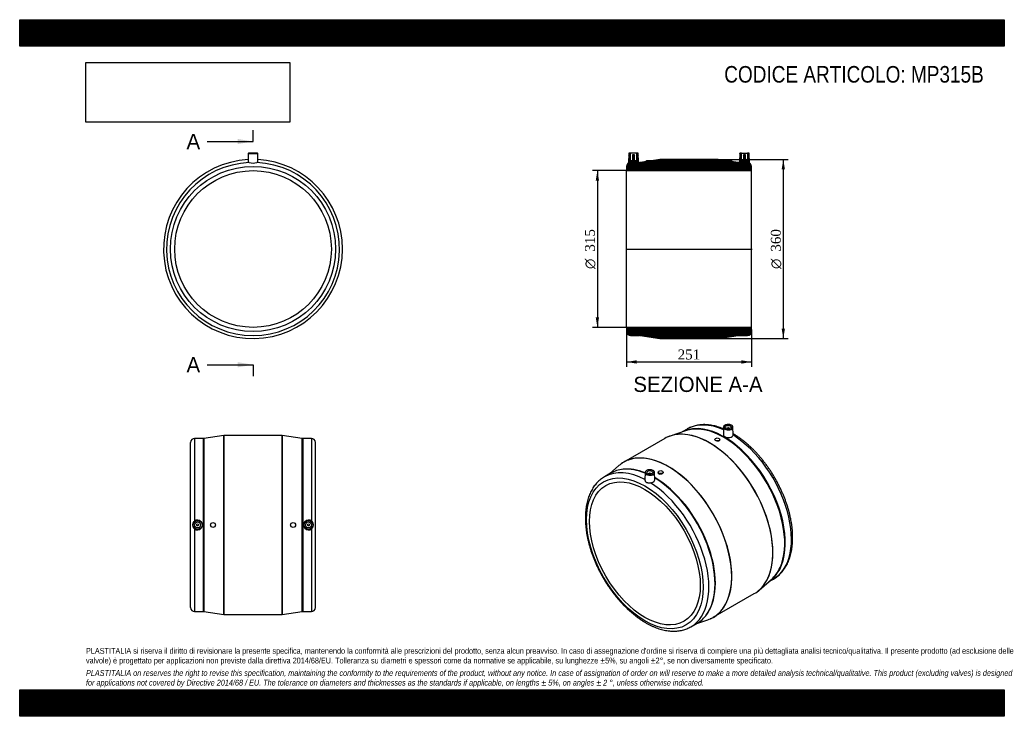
# Model space of a CAD drawing. Header units: millimetres. Extents: x 0 to 1980, y 0 to 1400.
import ezdxf
from ezdxf.enums import TextEntityAlignment as Align
from ezdxf.lldxf.tags import DXFTag

# ---------------------------------------------------------------- set-up
doc = ezdxf.new("R2010")
doc.units = ezdxf.units.MM
doc.header["$LTSCALE"] = 6.666667
for name, color, linetype in [('Default', 7, 'Continuous'), ('DV4_Default', 7, 'Continuous'), ('MP315B', 7, 'Continuous')]:
    doc.layers.add(name, color=color, linetype=linetype)
doc.styles.add('SEACAD_Solid_Edge_ANSI', font='seans.ttf')
doc.styles.add('SEACAD_Solid_Edge_ANSI1_Symbols', font='semeca1.ttf')
doc.styles.add('SEACAD_Times_New_Roman', font='times.ttf')
tags = doc.linetypes.add('CENTER2', pattern=[28.575, 19.05, -3.175, 3.175, -3.175]).pattern_tags.tags
tags[10:11] = [DXFTag(74, 4), DXFTag(75, 0), DXFTag(340, '0'), DXFTag(46, 0.0), DXFTag(50, 0.0), DXFTag(44, 0.0), DXFTag(45, 0.0)]
tags[8:9] = [DXFTag(74, 4), DXFTag(75, 0), DXFTag(340, '0'), DXFTag(46, 0.0), DXFTag(50, 0.0), DXFTag(44, 0.0), DXFTag(45, 0.0)]
tags[6:7] = [DXFTag(74, 4), DXFTag(75, 0), DXFTag(340, '0'), DXFTag(46, 0.0), DXFTag(50, 0.0), DXFTag(44, 0.0), DXFTag(45, 0.0)]
tags[4:5] = [DXFTag(74, 4), DXFTag(75, 0), DXFTag(340, '0'), DXFTag(46, 0.0), DXFTag(50, 0.0), DXFTag(44, 0.0), DXFTag(45, 0.0)]
doc.dimstyles.new('ANSImm', dxfattribs={"dimtxt": 20, "dimasz": 20, "dimexe": 10, "dimexo": 0, "dimgap": 5, "dimtad": 1, "dimdsep": 46, "dimtxsty": 'SEACAD_Times_New_Roman', "dimblk1": '_SE_FILLED', "dimblk2": '_SE_FILLED', "dimsah": 1, "dimcen": 10, "dimazin": 0, "dimtfac": 0.85, "dimtdec": 3, "dimtofl": 0, "dimtmove": 0, "dimatfit": 3, "dimfxl": 1, "dimarcsym": 0})
picture_1 = doc.add_image_def('image1.jpg', size_in_pixel=(4302, 1260))

# ---------------------------------------------------------------- blocks, each defined once
blk = doc.blocks.new('SE')
at = {"layer": 'MP315B', "color": 7, "linetype": 'Continuous'}
for p, q in [((459.7, 1131.1), (459.4, 1112.8)), ((459.7, 1131.1), (478.7, 1131.1)), ((478.2, 1131.6), (460.2, 1131.6)), ((479, 1112.8), (478.7, 1131.1))]:
    blk.add_line(p, q, dxfattribs=at)
for radius in [166, 157.5]:
    blk.add_circle((469.2, 939.1), radius, dxfattribs=at)
for centre, radius, start, end in [((460.2, 1131.1), 0.5, 90, 179), ((478.2, 1131.1), 0.5, 1, 90), ((469.2, 939.1), 180, 93.0966, 360), ((469.2, 939.1), 180, 93.0964, 360), ((469.2, 939.1), 174, 92.5631, 87.4369), ((469.2, 1146.9), 34.9, 257.1029, 282.8971), ((469.2, 939.1), 180, 0, 86.9034), ((469.2, 939.1), 180, 0, 86.9036)]:
    blk.add_arc(centre, radius, start, end, dxfattribs=at)
blk = doc.blocks.new('SE1')
at = {"layer": 'MP315B', "color": 7, "linetype": 'Continuous'}
for p, q in [((1342, 577.3), (1332, 571.5)), ((1415.3, 581), (1415, 566.2)), ((1422.8, 578.7), (1422.8, 578)), ((1426.8, 578), (1426.8, 578.7)), ((1434.6, 566.1), (1434.3, 581)), ((1297.3, 558.3), (1214.7, 510.6)), ((1339.1, 573.9), (1308, 563.2)), ((1397.9, 556.6), (1397.9, 556)), ((1407.9, 555.1), (1407.9, 556.6)), ((1205, 503.8), (1185.9, 487.1)), ((1188.3, 488.5), (1175.9, 481.3)), ((1257.6, 489.9), (1257.3, 475)), ((1265.1, 487.6), (1265.1, 487)), ((1269.1, 487), (1269.1, 487.6)), ((1276.9, 475.1), (1276.6, 489.9)), ((1284, 490.9), (1284, 489.4)), ((1294, 490.3), (1294, 490.9)), ((1486.9, 253.5), (1511.7, 275)), ((1506, 270.1), (1516, 275.9)), ((1394.7, 198.9), (1477.3, 246.6)), ((1349.9, 179.9), (1362.3, 187.1)), ((1359.9, 185.8), (1383.9, 194))]:
    blk.add_line(p, q, dxfattribs=at)
for centre, major_axis, start_param, end_param in [((1416.2, 419.1), (86.9, -150.5), 0.054933, 3.086659), ((1416.6, 419.4), (-87, 150.7), 6.013627, 6.251108), ((1415.7, 418.8), (86.8, -150.4), 2.728764, 3.029254), ((1429, 426.6), (87, -150.7), 3.136944, 3.141593), ((1429, 426.6), (87, -150.7), 2.469101, 3.136944), ((1416.6, 419.4), (-87, 150.7), 3.409848, 6.013627), ((1415.7, 418.8), (86.8, -150.4), 0.39516, 2.728764), ((1424.8, 580.9), (9.51, 0), 2.307816, 3.877808), ((1424.8, 581.3), (-9.01, 0), 5.542014, 6.283185), ((1424.8, 581.3), (-9.01, 0), 0, 0.785398), ((1424.8, 580.9), (9.51, 0), 3.877808, 6.283185), ((1424.8, 581.3), (-9.01, 0), 3.955495, 5.542014), ((1424.8, 581.3), (-9.01, 0), 0.785398, 2.612703), ((1424.8, 578.7), (-2, 0), 2.451776, 6.283185), ((1424.8, 578.7), (-2, 0), 0, 0.689817), ((1424.8, 581.3), (-9.01, 0), 2.612703, 3.955495), ((1424.8, 580.9), (9.51, 0), 0, 0.012343), ((1387.3, 402.5), (90, -155.9), 2.875806, 3.141593), ((1387.4, 402.5), (-90, 155.9), 5.851105, 6.228065), ((1387.3, 402.5), (90, -155.9), 0.268194, 2.875806), ((1387.4, 402.5), (-90, 155.9), 3.571423, 5.851105), ((1429, 426.6), (87, -150.7), 0, 2.311459), ((1304.5, 354.7), (90, -155.9), 3.027689, 3.253931), ((1304.7, 354.8), (-90, 155.9), 6.018933, 6.283185), ((1304.5, 354.7), (90, -155.9), 0.141853, 3.027689), ((1304.7, 354.8), (-90, 155.9), 3.408471, 6.018933), ((1275.3, 337.8), (87, -150.7), 2.87921, 3.141593), ((1304.7, 354.8), (-90, 155.9), 0, 0.056351), ((1275.7, 338.1), (-86.9, 150.5), 5.646033, 6.048853), ((1275.3, 337.8), (87, -150.7), 2.500982, 2.87921), ((1276.3, 338.4), (-86.8, 150.4), 5.650382, 6.029657), ((1267.1, 490.3), (-9.01, 0), 3.955495, 5.542014), ((1262.9, 330.6), (87, -150.7), 3.136944, 3.141593), ((1262.9, 330.6), (87, -150.7), 2.40093, 3.136944), ((1267.1, 489.9), (9.51, 0), 2.307816, 3.877808), ((1267.1, 490.3), (-9.01, 0), 5.542014, 6.283185), ((1267.1, 490.3), (-9.01, 0), 0, 0.785398), ((1267.1, 489.9), (9.51, 0), 3.877808, 6.283185), ((1267.1, 490.3), (-9.01, 0), 0.785398, 2.612703), ((1267.1, 487.6), (2, 0), 0, 3.83141), ((1267.1, 487.6), (2, 0), 5.593368, 6.283185), ((1267.1, 490.3), (-9.01, 0), 2.612703, 3.955495), ((1267.1, 489.9), (9.51, 0), 0, 0.012343), ((1276.3, 338.4), (-86.8, 150.4), 3.40788, 5.493048), ((1275.7, 338.1), (-86.9, 150.5), 3.375417, 5.488756), ((1275.3, 337.8), (87, -150.7), 0.257642, 2.343806), ((1289, 489.3), (-5, 0), 0.286048, 1.284748), ((1262.9, 330.6), (87, -150.7), 0, 2.311459), ((1415.7, 418.8), (86.8, -150.4), 0.112338, 0.39516), ((1387.4, 402.5), (-90, 155.9), 3.196716, 3.571423), ((1416.6, 419.4), (-87, 150.7), 3.17367, 3.409848), ((1387.3, 402.5), (90, -155.9), 0, 0.268194), ((1304.7, 354.8), (-90, 155.9), 3.085244, 3.408471), ((1275.3, 337.8), (87, -150.7), 0, 0.257642), ((1304.5, 354.7), (90, -155.9), 6.170847, 6.283185), ((1304.5, 354.7), (90, -155.9), 0, 0.141853), ((1262.9, 330.6), (87, -150.7), 6.280111, 6.283185)]:
    blk.add_ellipse(centre, major_axis=major_axis, ratio=0.57735, start_param=start_param, end_param=end_param, dxfattribs=at)
for centre, major_axis in [((1424.8, 581.3), (-6, 0)), ((1402.9, 556.6), (-5, 0)), ((1257.2, 327.4), (83, -143.8)), ((1257.2, 327.4), (78.8, -136.4)), ((1267.1, 490.3), (6, 0)), ((1289, 490.9), (5, 0))]:
    blk.add_ellipse(centre, major_axis=major_axis, ratio=0.57735, dxfattribs=at)
for points, knots in [([(1415.2, 577.8), (1414.8, 578), (1412.6, 578.9), (1408.7, 580.4), (1403.3, 582.1), (1398.1, 583.5), (1392.8, 584.6), (1387.6, 585.4), (1382.5, 585.9), (1377.5, 586.2), (1372.6, 586.1), (1367.8, 585.7), (1363.1, 585), (1358.5, 584), (1354.1, 582.7), (1349.9, 581.1), (1345.9, 579.4), (1343.7, 578.2), (1342.5, 577.5)], [0.1832293, 0.1832293, 0.1832293, 0.1832293, 0.1954322, 0.2507983, 0.3061199, 0.3613717, 0.4165242, 0.4715447, 0.5263989, 0.581053, 0.6354766, 0.6896464, 0.7435491, 0.7971844, 0.8505668, 0.9037262, 0.9567063, 1, 1, 1, 1]), ([(1434.3, 581.1), (1434.3, 581.3), (1434.2, 581.9), (1433.8, 582.8), (1433.1, 583.8), (1432.3, 584.5), (1431.7, 584.8), (1431.4, 585)], [0, 0, 0, 0, 0.163584, 0.396438, 0.63227, 0.873121, 1, 1, 1, 1]), ([(1407.9, 555.1), (1407.9, 554.8), (1407.8, 554.5), (1407.1, 553.8), (1406.4, 553.4), (1404.5, 553), (1403.4, 553), (1401.2, 553.4), (1400.1, 553.7), (1398.6, 554.6), (1398.1, 555.2), (1397.9, 555.8), (1397.9, 555.9), (1397.9, 556)], [0.0540514, 0.0540514, 0.0540514, 0.0540514, 0.125, 0.125, 0.25, 0.25, 0.375, 0.375, 0.5, 0.5, 0.625, 0.625, 0.648028, 0.648028, 0.648028, 0.648028]), ([(1415, 566.2), (1415, 565.7), (1415.1, 565.3), (1415.7, 563.9), (1416.6, 562.9), (1419.1, 561.4), (1420.8, 560.9), (1424.4, 560.3), (1426.2, 560.3), (1429.7, 560.9), (1431.3, 561.6), (1433.6, 563.2), (1434.3, 564.2), (1434.6, 565.3)], [0.3209689, 0.3209689, 0.3209689, 0.3209689, 0.375, 0.375, 0.5, 0.5, 0.625, 0.625, 0.75, 0.75, 0.875, 0.875, 1, 1, 1, 1]), ([(1515.9, 275.8), (1516, 275.8), (1517.3, 276.5), (1519.9, 278.3), (1523.5, 280.9), (1527, 283.8), (1530.3, 287), (1533.4, 290.4), (1536.3, 294.1), (1539, 298), (1541.5, 302.2), (1543.8, 306.6), (1545.9, 311.2), (1547.7, 316), (1549.4, 321.1), (1550.8, 326.3), (1552, 331.8), (1553, 337.4), (1553.7, 343.2), (1554.2, 349.1), (1554.4, 355.2), (1554.4, 361.4), (1554.2, 367.7), (1553.8, 374.1), (1553.1, 380.6), (1552.2, 387.2), (1551.1, 393.8), (1549.7, 400.5), (1548.2, 407.3), (1546.4, 414.1), (1544.4, 420.9), (1542.1, 427.7), (1539.7, 434.5), (1537.1, 441.3), (1534.3, 448.1), (1531.3, 454.8), (1528.1, 461.5), (1524.7, 468.1), (1521.2, 474.6), (1517.5, 481.1), (1513.6, 487.4), (1509.6, 493.7), (1505.5, 499.8), (1501.2, 505.8), (1496.7, 511.6), (1492.2, 517.3), (1487.5, 522.9), (1482.7, 528.2), (1477.9, 533.4), (1472.9, 538.4), (1467.9, 543.2), (1462.7, 547.7), (1457.6, 552.1), (1452.3, 556.2), (1447, 560.1), (1441.7, 563.7), (1437.5, 566.4), (1435.2, 567.8), (1434.6, 568.1)], [0.0006693, 0.0006693, 0.0006693, 0.0006693, 0.0012758, 0.0188969, 0.0365147, 0.0541476, 0.0718169, 0.0895409, 0.1073342, 0.125207, 0.1431647, 0.161208, 0.1793333, 0.1975339, 0.2158005, 0.2341227, 0.2524899, 0.2708917, 0.2893186, 0.3077624, 0.3262161, 0.3446744, 0.3631316, 0.3815847, 0.4000317, 0.4184711, 0.4369022, 0.4553245, 0.4737381, 0.4921432, 0.5105402, 0.5289298, 0.5473126, 0.5656893, 0.5840608, 0.6024281, 0.6207918, 0.6391531, 0.6575127, 0.6758716, 0.6942308, 0.7125908, 0.7309527, 0.7493173, 0.7676856, 0.7860585, 0.8044369, 0.8228218, 0.841214, 0.8596143, 0.8780235, 0.8964422, 0.9148711, 0.9333103, 0.9517601, 0.9702202, 0.9886899, 0.994901, 0.994901, 0.994901, 0.994901]), ([(1176.3, 481.6), (1176.1, 481.4), (1174.6, 480.6), (1171.8, 478.8), (1168.2, 476.2), (1164.7, 473.2), (1161.4, 470), (1158.4, 466.6), (1155.5, 462.9), (1152.8, 458.9), (1150.3, 454.7), (1148, 450.3), (1145.9, 445.7), (1144.1, 440.8), (1142.4, 435.8), (1141, 430.5), (1139.9, 425), (1138.9, 419.4), (1138.2, 413.6), (1137.7, 407.7), (1137.5, 401.6), (1137.5, 395.4), (1137.7, 389.1), (1138.2, 382.7), (1138.9, 376.2), (1139.8, 369.6), (1140.9, 362.9), (1142.3, 356.2), (1143.9, 349.5), (1145.7, 342.7), (1147.7, 335.9), (1149.9, 329), (1152.4, 322.2), (1155, 315.4), (1157.8, 308.7), (1160.8, 301.9), (1164, 295.3), (1167.4, 288.7), (1171, 282.1), (1174.7, 275.7), (1178.6, 269.3), (1182.6, 263.1), (1186.8, 257), (1191.1, 251), (1195.5, 245.2), (1200.1, 239.5), (1204.7, 234), (1209.5, 228.6), (1214.4, 223.5), (1219.4, 218.5), (1224.4, 213.7), (1229.5, 209.2), (1234.7, 204.8), (1240, 200.7), (1245.3, 196.9), (1250.6, 193.2), (1256, 189.8), (1261.3, 186.7), (1266.7, 183.9), (1272.1, 181.3), (1277.5, 179), (1282.9, 177), (1288.2, 175.2), (1293.5, 173.8), (1298.7, 172.7), (1303.9, 171.8), (1309, 171.3), (1314.1, 171.1), (1319, 171.1), (1323.8, 171.5), (1328.5, 172.2), (1333.1, 173.1), (1337.5, 174.4), (1341.8, 175.9), (1345.9, 177.8), (1348.2, 179.1), (1349.6, 179.8)], [0, 0, 0, 0, 0.00239, 0.015588, 0.028784, 0.041993, 0.05523, 0.068508, 0.081839, 0.095231, 0.108686, 0.122205, 0.135785, 0.149421, 0.163106, 0.176832, 0.190591, 0.204375, 0.218178, 0.231994, 0.245816, 0.259641, 0.273466, 0.287287, 0.301103, 0.314914, 0.328719, 0.342517, 0.356308, 0.370093, 0.383872, 0.397646, 0.411414, 0.425178, 0.438938, 0.452695, 0.466449, 0.480202, 0.493953, 0.507704, 0.521455, 0.535207, 0.548961, 0.562716, 0.576474, 0.590236, 0.604002, 0.617772, 0.631549, 0.645331, 0.65912, 0.672916, 0.68672, 0.700532, 0.714351, 0.728178, 0.742013, 0.755853, 0.769699, 0.783547, 0.797393, 0.811234, 0.825065, 0.838878, 0.852667, 0.866424, 0.88014, 0.893806, 0.907415, 0.920961, 0.93444, 0.947853, 0.961202, 0.974494, 0.987741, 1, 1, 1, 1]), ([(1276.6, 490), (1276.6, 490.3), (1276.5, 490.9), (1276.1, 491.8), (1275.4, 492.7), (1274.6, 493.5), (1274, 493.8), (1273.7, 493.9)], [0, 0, 0, 0, 0.163584, 0.396438, 0.63227, 0.873121, 1, 1, 1, 1]), ([(1294, 490.3), (1294, 489.7), (1293.8, 489.1), (1292.8, 487.8), (1291.9, 487.2), (1289.9, 486.5), (1288.7, 486.4), (1287.6, 486.5)], [0.648028, 0.648028, 0.648028, 0.648028, 0.75, 0.75, 0.875, 0.875, 1, 1, 1, 1]), ([(1257.3, 475.1), (1257.3, 474.8), (1257.3, 474.6), (1257.4, 474.1), (1257.4, 473.9), (1257.6, 473.4), (1257.7, 473.1), (1257.9, 472.6), (1258.1, 472.4), (1258.4, 471.9), (1258.6, 471.7), (1259.2, 471), (1259.6, 470.7), (1260.4, 470.2), (1260.7, 470.1), (1261.3, 469.8), (1261.6, 469.7), (1262.2, 469.6), (1262.6, 469.5), (1263.2, 469.4), (1263.6, 469.3), (1264.6, 469.3), (1265.4, 469.3), (1266.9, 469.3), (1267.6, 469.3), (1268.4, 469.4)], [0.0630439, 0.0630439, 0.0630439, 0.0630439, 0.125, 0.125, 0.1875, 0.1875, 0.25, 0.25, 0.3125, 0.3125, 0.375, 0.375, 0.5, 0.5, 0.5625, 0.5625, 0.625, 0.625, 0.6875, 0.6875, 0.75, 0.75, 0.875, 0.875, 1, 1, 1, 1]), ([(1268.4, 469.4), (1269.3, 469.4), (1270.2, 469.6), (1271.8, 469.9), (1272.6, 470.2), (1274.7, 471.2), (1275.8, 472.1), (1276.8, 473.8), (1277, 474.4), (1276.9, 475.1)], [0, 0, 0, 0, 0.0625, 0.0625, 0.125, 0.125, 0.25, 0.25, 0.3265501, 0.3265501, 0.3265501, 0.3265501])]:
    blk.add_open_spline(points, degree=3, knots=knots, dxfattribs=at)
for points in [[(1434.6, 565.3), (1434.6, 565.6), (1434.6, 565.9), (1434.6, 566.1)], [(1284.2, 488.5), (1284.1, 488.8), (1284, 489.1), (1284, 489.4)]]:
    blk.add_open_spline(points, degree=3, dxfattribs=at)
blk = doc.blocks.new('SE2')
at = {"layer": 'MP315B', "color": 7, "linetype": 'Continuous'}
for p, q in [((351.7, 558.5), (351.7, 392.2)), ((369.3, 558.5), (351.7, 558.5)), ((369.3, 210.5), (369.3, 558.5)), ((369.9, 558.3), (369.9, 210.6)), ((410.6, 564.4), (370.6, 558.1)), ((370.6, 558.1), (370.6, 210.8)), ((410.6, 204.5), (410.6, 564.4)), ((410.8, 564.5), (410.8, 204.5)), ((527.6, 564.5), (410.8, 564.5)), ((527.6, 204.5), (527.6, 564.5)), ((527.8, 564.4), (527.8, 204.5)), ((567.8, 558.1), (527.8, 564.4)), ((567.8, 210.8), (567.8, 558.1)), ((568.5, 210.6), (568.5, 558.3)), ((569.1, 558.5), (569.1, 210.5)), ((586.7, 558.5), (569.1, 558.5)), ((586.7, 558.5), (586.7, 392.2)), ((343.7, 218.5), (343.7, 550.5)), ((594.7, 218.5), (594.7, 550.5)), ((351.7, 376.7), (351.7, 210.5)), ((586.7, 376.7), (586.7, 210.5)), ((351.7, 210.5), (369.3, 210.5)), ((370.6, 210.8), (410.6, 204.5)), ((410.8, 204.5), (527.6, 204.5)), ((527.8, 204.5), (567.8, 210.8)), ((569.1, 210.5), (586.7, 210.5))]:
    blk.add_line(p, q, dxfattribs=at)
for centre, radius in [((357.7, 384.5), 9.51), ((357.7, 384.5), 9.01), ((357.7, 384.5), 6), ((357.7, 384.5), 2), ((388.7, 384.5), 5), ((549.7, 384.5), 5), ((580.7, 384.5), 9.51), ((580.7, 384.5), 9.01), ((580.7, 384.5), 6), ((580.7, 384.5), 2)]:
    blk.add_circle(centre, radius, dxfattribs=at)
for centre, radius, start, end in [((351.7, 550.5), 8, 90, 180), ((369.3, 557.5), 1, 54.8336, 90), ((370.5, 559.1), 1, 234.8336, 279.0085), ((410.8, 563.5), 1, 90, 99.0085), ((527.6, 563.5), 1, 80.9915, 90), ((567.9, 559.1), 1, 260.9915, 305.1664), ((569.1, 557.5), 1, 90, 125.1664), ((586.7, 550.5), 8, 0, 90), ((357.7, 384.5), 9.81, 127.4909, 232.5091), ((357.7, 384.5), 9.82, 232.3731, 127.6269), ((580.7, 384.5), 9.82, 52.3731, 307.6269), ((580.7, 384.5), 9.81, 307.4909, 52.5091), ((351.7, 218.5), 8, 180, 270), ((586.7, 218.5), 8, 270, 0), ((369.3, 211.5), 1, 270, 305.1664), ((370.5, 209.8), 1, 80.9915, 125.1664), ((410.8, 205.5), 1, 260.9915, 270), ((527.6, 205.5), 1, 270, 279.0085), ((567.9, 209.8), 1, 54.8336, 99.0085), ((569.1, 211.5), 1, 234.8336, 270)]:
    blk.add_arc(centre, radius, start, end, dxfattribs=at)
blk = doc.blocks.new('SE4')
at = {"color": 7, "linetype": 'Continuous', "style": 'SEACAD_Solid_Edge_ANSI'}
blk.add_text('A', height=30.7, dxfattribs=at).set_placement((335.5, 1170.5), align=Align.TOP_LEFT)
blk = doc.blocks.new('SE5')
at = {"color": 7, "linetype": 'Continuous', "style": 'SEACAD_Solid_Edge_ANSI'}
blk.add_text('A', height=30.7, dxfattribs=at).set_placement((335.5, 721.9), align=Align.TOP_LEFT)
blk = doc.blocks.new('SEANNOT_GROUP')
at = {"linetype": 'Continuous'}
blk.add_hatch(color=7, dxfattribs=at).paths.add_polyline_path([(438.5, 1150.1), (469.2, 1155.2), (438.5, 1160.3)])
at = {"color": 7, "linetype": 'Continuous'}
blk.add_lwpolyline([(377.2, 1155.2), (469.2, 1155.2)], dxfattribs=at)
blk = doc.blocks.new('SEANNOT_GROUP1')
at = {"linetype": 'Continuous'}
blk.add_hatch(color=7, dxfattribs=at).paths.add_polyline_path([(438.5, 701.4), (469.2, 706.5), (438.5, 711.7)])
at = {"color": 7, "linetype": 'Continuous'}
blk.add_lwpolyline([(377.2, 706.5), (469.2, 706.5)], dxfattribs=at)
blk = doc.blocks.new('SE3')
at = {"layer": 'Default', "color": 7, "linetype": 'CENTER2'}
for p, q in [((469.2, 1155.2), (469.2, 1178.2)), ((469.2, 706.5), (469.2, 683.5))]:
    blk.add_line(p, q, dxfattribs=at)
at = {"layer": 'Default', "color": 7, "linetype": 'CENTER2', "const_width": 0.0001}
blk.add_lwpolyline([(469.2, 1155.2), (469.2, 706.5)], dxfattribs=at)
at = {"layer": 'Default'}
for name in ['SE4', 'SEANNOT_GROUP', 'SE5', 'SEANNOT_GROUP1']:
    blk.add_blockref(name, (0, 0), dxfattribs=at)
blk = doc.blocks.new('SE6')
at = {"layer": 'MP315B', "linetype": 'Continuous'}
h = blk.add_hatch(dxfattribs=at)
h.set_pattern_fill('LINE', scale=0.629921, angle=45, style=0)
edge = h.paths.add_edge_path()
edge.add_line((1466.5, 1131.6), (1463.5, 1131.6))
edge.add_line((1463.5, 1131.6), (1463.5, 1116.6))
edge.add_line((1463.5, 1116.6), (1459.5, 1116.6))
edge.add_line((1459.5, 1116.6), (1459.5, 1128.4))
edge.add_line((1459.5, 1128.4), (1455.5, 1128.4))
edge.add_line((1455.5, 1128.4), (1455.5, 1116.6))
edge.add_line((1455.5, 1116.6), (1451.5, 1116.6))
edge.add_line((1451.5, 1116.6), (1451.5, 1131.6))
edge.add_line((1451.5, 1131.6), (1448.5, 1131.6))
edge.add_arc((1448.5, 1131.1), 0.5, 90, 179)
edge.add_line((1448, 1131.1), (1447.6, 1113.1))
edge.add_line((1447.6, 1113.1), (1445.8, 1113.1))
edge.add_arc((1445.8, 1112.1), 1, 90, 125.1664)
edge.add_arc((1444.7, 1113.7), 1, 260.9915, 305.1664, ccw=False)
edge.add_line((1444.5, 1112.8), (1431, 1114.9))
edge.add_line((1431, 1114.9), (1431.5, 1114.9))
edge.add_line((1431.5, 1114.9), (1431.5, 1116.9))
edge.add_line((1431.5, 1116.9), (1421.5, 1116.9))
edge.add_line((1421.5, 1116.9), (1421.5, 1116.4))
edge.add_line((1421.5, 1116.4), (1404.5, 1119.1))
edge.add_arc((1404.4, 1118.1), 1, 80.9915, 90)
edge.add_line((1404.4, 1119.1), (1287.5, 1119.1))
edge.add_arc((1287.5, 1118.1), 1, 90, 99.0085)
edge.add_line((1287.4, 1119.1), (1270.5, 1116.4))
edge.add_line((1270.5, 1116.4), (1270.5, 1116.9))
edge.add_line((1270.5, 1116.9), (1260.5, 1116.9))
edge.add_line((1260.5, 1116.9), (1260.5, 1114.9))
edge.add_line((1260.5, 1114.9), (1261, 1114.9))
edge.add_line((1261, 1114.9), (1247.4, 1112.8))
edge.add_arc((1247.2, 1113.7), 1, 234.8336, 279.0085, ccw=False)
edge.add_arc((1246.1, 1112.1), 1, 54.8336, 90)
edge.add_line((1246.1, 1113.1), (1244.3, 1113.1))
edge.add_line((1244.3, 1113.1), (1244, 1131.1))
edge.add_arc((1243.5, 1131.1), 0.5, 1, 90)
edge.add_line((1243.5, 1131.6), (1240.5, 1131.6))
edge.add_line((1240.5, 1131.6), (1240.5, 1116.6))
edge.add_line((1240.5, 1116.6), (1236.5, 1116.6))
edge.add_line((1236.5, 1116.6), (1236.5, 1128.4))
edge.add_line((1236.5, 1128.4), (1232.5, 1128.4))
edge.add_line((1232.5, 1128.4), (1232.5, 1116.6))
edge.add_line((1232.5, 1116.6), (1228.5, 1116.6))
edge.add_line((1228.5, 1116.6), (1228.5, 1131.6))
edge.add_line((1228.5, 1131.6), (1225.5, 1131.6))
edge.add_arc((1225.5, 1131.1), 0.5, 90, 179)
edge.add_line((1225, 1131.1), (1224.6, 1112.1))
edge.add_arc((1228.5, 1105.1), 8, 118.6859, 180)
edge.add_line((1220.5, 1105.1), (1220.5, 1096.6))
edge.add_line((1220.5, 1096.6), (1471.5, 1096.6))
edge.add_line((1471.5, 1096.6), (1471.5, 1105.1))
edge.add_arc((1463.5, 1105.1), 8, 0, 61.3141)
edge.add_line((1467.3, 1112.1), (1467, 1131.1))
edge.add_arc((1466.5, 1131.1), 0.5, 1, 90)
h = blk.add_hatch(dxfattribs=at)
h.set_pattern_fill('LINE', scale=0.629921, angle=45, style=0)
edge = h.paths.add_edge_path()
edge.add_line((1404.5, 759.1), (1444.5, 765.5))
edge.add_arc((1444.7, 764.5), 1, 54.8336, 99.0085, ccw=False)
edge.add_arc((1445.8, 766.1), 1, 234.8336, 270)
edge.add_line((1445.8, 765.1), (1463.5, 765.1))
edge.add_arc((1463.5, 773.1), 8, 270, 360)
edge.add_line((1471.5, 773.1), (1471.5, 781.6))
edge.add_line((1471.5, 781.6), (1220.5, 781.6))
edge.add_line((1220.5, 781.6), (1220.5, 773.1))
edge.add_arc((1228.5, 773.1), 8, 180, 270)
edge.add_line((1228.5, 765.1), (1246.1, 765.1))
edge.add_arc((1246.1, 766.1), 1, 270, 305.1664)
edge.add_arc((1247.2, 764.5), 1, 80.9915, 125.1664, ccw=False)
edge.add_line((1247.4, 765.5), (1287.4, 759.1))
edge.add_arc((1287.5, 760.1), 1, 260.9915, 270)
edge.add_line((1287.5, 759.1), (1404.4, 759.1))
edge.add_arc((1404.4, 760.1), 1, 270, 279.0085)
at = {"layer": 'DV4_Default', "color": 7, "linetype": 'CENTER2'}
blk.add_line((1218.7, 939.1), (1473.2, 939.1), dxfattribs=at)
at = {"layer": 'MP315B', "color": 7, "linetype": 'Continuous'}
for p, q in [((1225, 1131.1), (1224.6, 1112.1)), ((1228.5, 1131.6), (1225.5, 1131.6)), ((1240.5, 1131.6), (1228.5, 1131.6)), ((1228.5, 1116.6), (1228.5, 1131.6)), ((1240.5, 1131.6), (1240.5, 1116.6)), ((1243.5, 1131.6), (1240.5, 1131.6)), ((1244.3, 1113.1), (1244, 1131.1)), ((1448, 1131.1), (1447.6, 1113.1)), ((1451.5, 1131.6), (1448.5, 1131.6)), ((1451.5, 1131.6), (1463.5, 1131.6)), ((1451.5, 1116.6), (1451.5, 1131.6)), ((1466.5, 1131.6), (1463.5, 1131.6)), ((1463.5, 1131.6), (1463.5, 1116.6)), ((1467.3, 1112.1), (1467, 1131.1)), ((1232.5, 1116.6), (1228.5, 1116.6)), ((1232.5, 1128.4), (1232.5, 1116.6)), ((1236.5, 1128.4), (1232.5, 1128.4)), ((1236.5, 1116.6), (1236.5, 1128.4)), ((1240.5, 1116.6), (1236.5, 1116.6)), ((1246.1, 1113.1), (1244.3, 1113.1)), ((1261, 1114.9), (1247.4, 1112.8)), ((1260.5, 1116.9), (1270.5, 1116.9)), ((1260.5, 1114.9), (1260.5, 1116.9)), ((1261, 1114.9), (1260.5, 1114.9)), ((1287.4, 1119.1), (1270.5, 1116.4)), ((1270.5, 1116.9), (1270.5, 1116.4)), ((1404.4, 1119.1), (1287.5, 1119.1)), ((1421.5, 1116.4), (1404.5, 1119.1)), ((1421.5, 1116.9), (1431.5, 1116.9)), ((1421.5, 1116.4), (1421.5, 1116.9)), ((1444.5, 1112.8), (1431, 1114.9)), ((1431.5, 1114.9), (1431, 1114.9)), ((1431.5, 1116.9), (1431.5, 1114.9)), ((1447.6, 1113.1), (1445.8, 1113.1)), ((1455.5, 1116.6), (1451.5, 1116.6)), ((1459.5, 1128.4), (1455.5, 1128.4)), ((1455.5, 1128.4), (1455.5, 1116.6)), ((1459.5, 1116.6), (1459.5, 1128.4)), ((1463.5, 1116.6), (1459.5, 1116.6)), ((1220.5, 1105.1), (1220.5, 1096.6)), ((1220.5, 781.6), (1220.5, 1096.6)), ((1220.5, 1096.6), (1471.5, 1096.6)), ((1471.5, 1096.6), (1471.5, 1105.1)), ((1471.5, 781.6), (1471.5, 1096.6)), ((1471.5, 781.6), (1220.5, 781.6)), ((1220.5, 781.6), (1220.5, 773.1)), ((1471.5, 773.1), (1471.5, 781.6)), ((1228.5, 765.1), (1246.1, 765.1)), ((1247.4, 765.5), (1287.4, 759.1)), ((1287.5, 759.1), (1404.4, 759.1)), ((1404.5, 759.1), (1444.5, 765.5)), ((1445.8, 765.1), (1463.5, 765.1))]:
    blk.add_line(p, q, dxfattribs=at)
for centre, radius, start, end in [((1225.5, 1131.1), 0.5, 90, 179), ((1243.5, 1131.1), 0.5, 1, 90), ((1448.5, 1131.1), 0.5, 90, 179), ((1466.5, 1131.1), 0.5, 1, 90), ((1228.5, 1105.1), 8, 118.6859, 180), ((1246.1, 1112.1), 1, 54.8336, 90), ((1247.2, 1113.7), 1, 234.8336, 279.0085), ((1287.5, 1118.1), 1, 90, 99.0085), ((1404.4, 1118.1), 1, 80.9915, 90), ((1444.7, 1113.7), 1, 260.9915, 305.1664), ((1445.8, 1112.1), 1, 90, 125.1664), ((1463.5, 1105.1), 8, 0, 61.3141), ((1228.5, 773.1), 8, 180, 270), ((1463.5, 773.1), 8, 270, 0), ((1246.1, 766.1), 1, 270, 305.1664), ((1247.2, 764.5), 1, 80.9915, 125.1664), ((1287.5, 760.1), 1, 260.9915, 270), ((1404.4, 760.1), 1, 270, 279.0085), ((1444.7, 764.5), 1, 54.8336, 99.0085), ((1445.8, 766.1), 1, 234.8336, 270)]:
    blk.add_arc(centre, radius, start, end, dxfattribs=at)
blk = doc.blocks.new('GDimGGroup')
at = {"layer": 'Default', "linetype": 'Continuous'}
for points in [[(1538.9, 1099.1), (1535.6, 1119.1), (1532.3, 1099.1)], [(1538.9, 779.1), (1532.3, 779.1), (1535.6, 759.1)]]:
    blk.add_hatch(color=7, dxfattribs=at).paths.add_polyline_path(points)
at = {"layer": 'Default', "color": 7, "linetype": 'Continuous'}
for p, q in [((1404.4, 1119.1), (1545.6, 1119.1)), ((1535.6, 1119.1), (1535.6, 759.1)), ((1404.4, 759.1), (1545.6, 759.1))]:
    blk.add_line(p, q, dxfattribs=at)
for s, style, p in [('360', 'SEACAD_Times_New_Roman', (1510.6, 933.8)), ('O', 'SEACAD_Solid_Edge_ANSI1_Symbols', (1510.6, 899))]:
    blk.add_text(s, height=20, rotation=90, dxfattribs=dict(at, style=style)).set_placement(p, align=Align.TOP_LEFT)
blk = doc.blocks.new('DMBLK1')
at = {"layer": 'Default', "linetype": 'Continuous'}
for points in [[(1240.5, 708.8), (1240.5, 715.5), (1220.5, 712.2)], [(1451.5, 708.8), (1471.5, 712.2), (1451.5, 715.5)]]:
    blk.add_hatch(color=7, dxfattribs=at).paths.add_polyline_path(points)
at = {"layer": 'Default', "color": 7, "linetype": 'Continuous'}
for p, q in [((1220.5, 777.4), (1220.5, 702.2)), ((1471.5, 777.4), (1471.5, 702.2)), ((1220.5, 712.2), (1471.5, 712.2))]:
    blk.add_line(p, q, dxfattribs=at)
at = {"layer": 'Default', "color": 7, "linetype": 'Continuous', "style": 'SEACAD_Times_New_Roman'}
blk.add_text('251', height=20, dxfattribs=at).set_placement((1323.2, 737.2), align=Align.TOP_LEFT)
blk = doc.blocks.new('_SE_FILLED')
at = {"color": 0}
blk.add_line((0, 0), (-1, 0), dxfattribs=at)
blk.add_solid([(0, 0), (-1, -0.1665), (-1, 0.1665), (0, 0)], dxfattribs=at)
blk = doc.blocks.new('GDimGGroup1')
at = {"layer": 'Default', "linetype": 'Continuous'}
for points in [[(1158.4, 1076.6), (1165, 1076.6), (1161.7, 1096.6)], [(1158.4, 801.6), (1161.7, 781.6), (1165, 801.6)]]:
    blk.add_hatch(color=7, dxfattribs=at).paths.add_polyline_path(points)
at = {"layer": 'Default', "color": 7, "linetype": 'Continuous'}
for p, q in [((1220.5, 1096.6), (1151.7, 1096.6)), ((1161.7, 1096.6), (1161.7, 781.6)), ((1220.5, 781.6), (1151.7, 781.6))]:
    blk.add_line(p, q, dxfattribs=at)
for s, style, p in [('315', 'SEACAD_Times_New_Roman', (1136.7, 933.8)), ('O', 'SEACAD_Solid_Edge_ANSI1_Symbols', (1136.7, 899))]:
    blk.add_text(s, height=20, rotation=90, dxfattribs=dict(at, style=style)).set_placement(p, align=Align.TOP_LEFT)

msp = doc.modelspace()

# ---------------------------------------------------------------- hatches: boundary and pattern name
at = {"layer": 'Default', "linetype": 'Continuous'}
h = msp.add_hatch(dxfattribs=at)
h.set_pattern_fill('LINE', scale=0.629921, angle=45, style=0)
h.paths.add_polyline_path([(1980, 1346.667), (1980, 1400), (0, 1400), (0, 1346.667)])
for points in [[(1980, 1346.667), (1980, 1400), (0, 1400), (0, 1346.667)], [(1980, 0), (1980, 53.333), (0, 53.333), (0, 0)]]:
    msp.add_hatch(color=7, dxfattribs=at).paths.add_polyline_path(points)
h = msp.add_hatch(dxfattribs=at)
h.set_pattern_fill('LINE', scale=0.629921, angle=45, style=0)
h.paths.add_polyline_path([(1980, 0), (1980, 53.333), (0, 53.333), (0, 0)])

# ---------------------------------------------------------------- linework, layer by layer
at = {"layer": 'Default', "color": 7, "linetype": 'Continuous'}
for p, q in [((0, 1400), (1980, 1400)), ((0, 1346.667), (0, 1400)), ((1980, 1400), (1980, 1346.667)), ((1980, 1346.667), (0, 1346.667)), ((0, 53.333), (1980, 53.333)), ((0, 0), (0, 53.333)), ((1980, 53.333), (1980, 0)), ((1980, 0), (0, 0))]:
    msp.add_line(p, q, dxfattribs=at)

# ---------------------------------------------------------------- block references
at = {"layer": 'Default'}
for name in ['SE3', 'SE', 'SE6', 'GDimGGroup', 'GDimGGroup1', 'SE1', 'SE2']:
    msp.add_blockref(name, (0, 0), dxfattribs=at)

# ---------------------------------------------------------------- texts
at = {"layer": 'Default', "color": 7, "linetype": 'Continuous', "style": 'SEACAD_Solid_Edge_ANSI'}
msp.add_text('SEZIONE A-A', height=30.66667, dxfattribs=at).set_placement((1234.079, 682.491), align=Align.TOP_LEFT)
at = {"layer": 'Default', "attachment_point": 1}
for s, insert, char_height, width in [('{\\fArial Narrow|b0||i0||c0|p34;\\C7;\\H33.33333333;\\W1.;CODICE ARTICOLO: MP315B}', (1416.802, 1306.89), 33.33333, 528.66398), ("{\\fArial Narrow|b0||i0||c0|p34;\\C7;\\H11.66666667;\\W1.;PLASTITALIA si riserva il diritto di revisionare la presente specifica, mantenendo la conformità alle prescrizioni del prodotto, senza alcun preavviso. In caso di assegnazione d'ordine si riserva di compiere una più dettagliata analisi tecnico/qualitativa. Il presente prodotto (ad esclusione delle \\P}{\\fArial Narrow|b0||i0||c0|p34;\\C7;\\H11.66666667;\\W1.;valvole) è progettato per applicazioni non previste dalla direttiva 2014/68/EU. Tolleranza su diametri e spessori come da normative se applicabile, su lunghezze ±5%, su angoli ±2°, se non diversamente specificato.\\P}{\\fArial Narrow|b0||i0||c0|p34;\\C7;\\H3.333333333;\\W1.;   \\P}{\\fArial Narrow|b0||i1||c0|p34;\\C7;\\H11.66666667;\\W1.;PLASTITALIA on reserves the right to revise this specification, maintaining the conformity to the requirements of the product, without any notice. In case of assignation of order on will reserve to make a more detailed analysis technical/qualitative. This product (excluding valves) is designed \\P}{\\fArial Narrow|b0||i1||c0|p34;\\C7;\\H11.66666667;\\W1.;for applications not covered by Directive 2014/68 / EU. The tolerance on diameters and thicknesses as the standards if applicable, on lengths ± 5%, on angles ± 2 °, unless otherwise indicated.\\P}", (133.333, 137.349), 11.666667, 1713.33333)]:
    msp.add_mtext(s, dxfattribs=dict(at, insert=insert, char_height=char_height, width=width))

# ---------------------------------------------------------------- dimensions: what is measured, and where the dimension line sits
at = {"layer": 'Default', "color": 7, "linetype": 'Continuous'}
dim = msp.add_linear_dim(base=(1220.463, 712.168), p1=(1220.463, 777.362), p2=(1471.463, 777.362), angle=0, text='\\A1;<>', dimstyle='ANSImm', dxfattribs=at)
dim.commit()
dim.dimension.update_dxf_attribs({"geometry": 'DMBLK1', "text_midpoint": (1345.963, 712.168), "dimtype": 161})

# ---------------------------------------------------------------- pictures from other files: only their frames are drawn
image = msp.add_image(picture_1, insert=(133.333, 1194.021), size_in_units=(409.714, 120))
image.dxf.flags = 7

doc.saveas('drawing.dxf')
